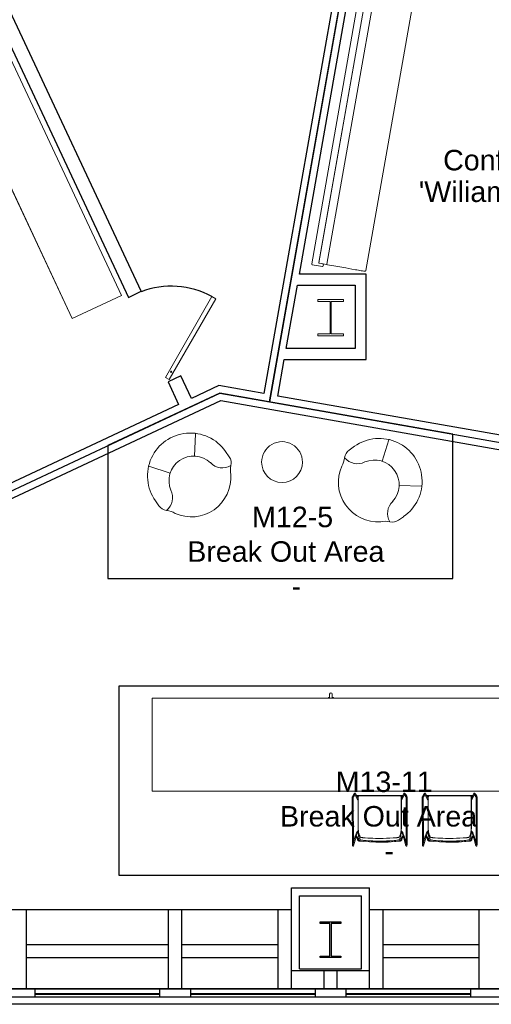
# Model space of a CAD drawing. Header units: inches. Extents: x -1 to 4727, y -3 to 1727.
# Tile 117 of 163: x 4222 to 4404, y -3 to 377. Entities that reach past the tile are written whole.
import ezdxf

# ---------------------------------------------------------------- set-up
doc = ezdxf.new("R2010")
doc.units = ezdxf.units.IN
doc.header["$LTSCALE"] = 42
doc.header["$MEASUREMENT"] = 0
doc.layers.get('0').update_dxf_attribs({"linetype": 'CONTINUOUS'})
for name, color, linetype in [('A-GLAZ', 8, 'CONTINUOUS'), ('A-WALL', 7, 'CONTINUOUS'), ('I-DOOR', 9, 'CONTINUOUS'), ('I-FURN', 8, 'CONTINUOUS'), ('I-FURN-CHAR', 9, 'CONTINUOUS'), ('I-FURN-CONF', 9, 'CONTINUOUS'), ('I-WALL', 8, 'CONTINUOUS'), ('Room Names & IDs', 7, 'CONTINUOUS'), ('S-COLS', 7, 'CONTINUOUS'), ('triGrossAreaLayer', 7, 'CONTINUOUS'), ('triLabelLayer', 7, 'CONTINUOUS'), ('triMeasuredGrossAreaLayer', 7, 'CONTINUOUS'), ('triSpaceLayer', 7, 'CONTINUOUS')]:
    doc.layers.add(name, color=color, linetype=linetype)
doc.styles.add('PDF Helvetica', font='Helvetica.ttf')
doc.styles.get("Standard").update_dxf_attribs({"font": 'romans.shx'})

# ---------------------------------------------------------------- blocks, each defined once
blk = doc.blocks.new('Banquette - Single - Upholstered Only-21in depth - 11 6-8400890-FURNITURE PLAN - FLOOR 09 - EAST')
at = {"lineweight": 9}
for p, q in [((-68, -3.45), (-68, -3.37)), ((-68, -3.54), (-68, -3.5)), ((-68, -3.5), (-68, -3.57)), ((67.63, -3), (-67.63, -3)), ((68, -3.37), (68, -3.45)), ((68, -3.5), (68, -3.54)), ((68, -3.57), (68, -3.5)), ((68, -3.54), (68, -3.57)), ((68, -3.56), (68, -3.57)), ((-68, -17.9), (-68, -18.34)), ((-68, -21.23), (-68, -18.34)), ((-67.88, -18.22), (67.85, -18.22)), ((68, -18.36), (68, -21.2)), ((-69, -23.75), (-69, -19.75)), ((-68.75, -19.5), (-68.25, -19.5)), ((-68, -19.75), (-68, -21.11)), ((67.83, -21.36), (-67.87, -21.36)), ((-67.75, -21.36), (67.75, -21.36)), ((68, -21.11), (68, -19.75)), ((68.25, -19.5), (68.75, -19.5)), ((69, -19.75), (69, -23.75)), ((68.75, -24), (-68.75, -24))]:
    blk.add_line(p, q, dxfattribs=at)
at = {"lineweight": 9, "flags": 128}
for points in [[(-68, -3.37), (-68, -3.36), (-68, -3.35), (-68, -3.33), (-68, -3.32), (-67.99, -3.3), (-67.99, -3.29), (-67.99, -3.27), (-67.98, -3.26), (-67.98, -3.24), (-67.97, -3.23), (-67.96, -3.22), (-67.96, -3.2), (-67.95, -3.19), (-67.94, -3.18), (-67.93, -3.16), (-67.93, -3.15), (-67.92, -3.14), (-67.91, -3.13), (-67.9, -3.12), (-67.89, -3.11), (-67.88, -3.1), (-67.86, -3.09), (-67.85, -3.08), (-67.84, -3.07), (-67.83, -3.06), (-67.81, -3.05), (-67.8, -3.04), (-67.79, -3.04), (-67.77, -3.03), (-67.76, -3.03), (-67.75, -3.02), (-67.73, -3.02), (-67.72, -3.01), (-67.7, -3.01), (-67.69, -3.01), (-67.67, -3), (-67.66, -3), (-67.64, -3), (-67.63, -3), (-67.63, -3)], [(-68, -3.37), (-68, -3.38), (-68, -3.38), (-68, -3.4), (-68, -3.41), (-68, -3.42)], [(-68, -3.42), (-68, -3.42), (-68, -3.42), (-68, -3.43), (-68, -3.43), (-68, -3.43), (-68, -3.44), (-68, -3.44), (-68, -3.45), (-68, -3.45), (-68, -3.46), (-68, -3.46), (-68, -3.47), (-68, -3.47), (-68, -3.48), (-68, -3.49), (-68, -3.49), (-68, -3.5), (-68, -3.51), (-68, -3.52), (-68, -3.53), (-68, -3.53), (-68, -3.54), (-68, -3.55), (-68, -3.56), (-68, -3.57), (-68, -3.58), (-68, -3.58)], [(-68, -3.5), (-68, -3.49), (-68, -3.49), (-68, -3.48), (-68, -3.47), (-68, -3.47), (-68, -3.46), (-68, -3.46), (-68, -3.46), (-68, -3.45), (-68, -3.45), (-68, -3.45), (-68, -3.45), (-68, -3.45)], [(-68, -3.58), (-68, -4.12), (-68, -4.67), (-68, -5.22), (-68, -5.78), (-68, -6.34), (-68, -6.9), (-68, -6.99)], [(67.63, -3), (67.64, -3), (67.65, -3), (67.67, -3), (67.68, -3), (67.7, -3.01), (67.71, -3.01), (67.73, -3.01), (67.74, -3.02), (67.76, -3.02), (67.77, -3.03), (67.78, -3.04), (67.8, -3.04), (67.81, -3.05), (67.82, -3.06), (67.84, -3.07), (67.85, -3.07), (67.86, -3.08), (67.87, -3.09), (67.88, -3.1), (67.89, -3.11), (67.9, -3.12), (67.91, -3.14), (67.92, -3.15), (67.93, -3.16), (67.94, -3.17), (67.95, -3.19), (67.96, -3.2), (67.96, -3.21), (67.97, -3.23), (67.97, -3.24), (67.98, -3.25), (67.98, -3.27), (67.99, -3.28), (67.99, -3.3), (67.99, -3.31), (68, -3.33), (68, -3.34), (68, -3.36), (68, -3.37), (68, -3.37)], [(68, -3.42), (68, -3.4), (68, -3.39), (68, -3.38), (68, -3.38), (68, -3.37)], [(68, -3.58), (68, -3.58), (68, -3.57), (68, -3.56), (68, -3.55), (68, -3.54), (68, -3.53), (68, -3.52), (68, -3.51), (68, -3.51), (68, -3.5), (68, -3.49), (68, -3.48), (68, -3.48), (68, -3.47), (68, -3.47), (68, -3.46), (68, -3.45), (68, -3.45), (68, -3.44), (68, -3.44), (68, -3.44), (68, -3.43), (68, -3.43), (68, -3.43), (68, -3.42), (68, -3.42), (68, -3.42)], [(68, -3.45), (68, -3.45), (68, -3.45), (68, -3.45), (68, -3.46), (68, -3.46), (68, -3.46), (68, -3.47), (68, -3.47), (68, -3.48), (68, -3.48), (68, -3.49), (68, -3.5)], [(68, -6.99), (68, -6.42), (68, -5.86), (68, -5.31), (68, -4.75), (68, -4.21), (68, -3.67), (68, -3.58)], [(-68, -6.99), (-68, -9.35), (-68, -11.72), (-68, -14.1), (-68, -16.46), (-68, -17.9)], [(68, -17.9), (68, -15.53), (68, -13.17), (68, -10.79), (68, -8.42), (68, -6.99)], [(68, -18.36), (68, -18.24), (68, -17.9)]]:
    blk.add_lwpolyline(points, dxfattribs=at)
at = {"lineweight": 9}
for centre, radius, start, end in [((-67.88, -18.34), 0.12, 90, 180), ((67.85, -18.36), 0.145, 360, 90), ((-68.75, -19.75), 0.25, 90, 180), ((-68.25, -19.75), 0.25, 360, 90), ((-67.75, -21.11), 0.25, 180, 270), ((-67.87, -21.23), 0.13, 180, 270), ((67.75, -21.11), 0.25, 270, 0), ((67.83, -21.2), 0.168, 270, 0), ((68.25, -19.75), 0.25, 90, 180), ((68.75, -19.75), 0.25, 360, 90), ((-68.75, -23.75), 0.25, 180, 270), ((68.75, -23.75), 0.25, 270, 0)]:
    blk.add_arc(centre, radius, start, end, dxfattribs=at)
blk = doc.blocks.new('Door Type D4 - Solid Panel No Frame - Default-8162732-FURNITURE PLAN - FLOOR 09 - EAST')
at = {"lineweight": 18}
for p, q in [((-19.64, 26.53), (-18.21, 27.53)), ((-18.21, 27.53), (2.44, -1.96)), ((1, -2.96), (-19.64, 26.53)), ((2.44, -1.96), (1, -2.96))]:
    blk.add_line(p, q, dxfattribs=at)
blk.add_circle((0, 0), 0.25, dxfattribs=at)
blk.add_arc((0, 0), 33.01, 126.5189, 175.4127)
blk = doc.blocks.new('Haworth_Dalia_Lounge_Chair - HCCE-DLL1-1R-2899361-FURNITURE PLAN - FLOOR 09 - EAST')
at = {"lineweight": 9}
for p, q in [((-16.52, -0.03), (-16.52, 2.25)), ((16.56, 2.25), (16.56, -0.25)), ((-10.95, -12.49), (-5.74, -5.59)), ((10.95, -12.49), (5.74, -5.59))]:
    blk.add_line(p, q, dxfattribs=at)
for centre, radius, start, end in [((0.01, 0.46), 15.21, 30.3925, 149.1015), ((-20.74, 11.7), 8.42, 312.0278, 336.0101), ((20.77, 11.7), 8.42, 204.8907, 228), ((-12.23, 2.25), 4.3, 132.0388, 180), ((-15.69, -0.98), 6.44, 8.7281, 84.9305), ((15.69, -0.98), 6.44, 95.0695, 171.2719), ((12.25, 2.25), 4.3, 0, 48), ((0, 2.02), 9.53, 192.2273, 347.7727), ((0.02, -0.25), 16.54, 179.2648, 0)]:
    blk.add_arc(centre, radius, start, end, dxfattribs=at)
blk = doc.blocks.new('Knoll_Studio_Platner_Tables_Side - Table-2144196-FURNITURE PLAN - FLOOR 09 - EAST')
at = {"lineweight": 9}
for start, end in [(90, 270), (270, 90)]:
    blk.add_arc((0, 0), 7.88, start, end, dxfattribs=at)
blk = doc.blocks.new('Haworth_Dalia_Lounge_Chair - HCCE-DLL1-1R-2899360-FURNITURE PLAN - FLOOR 09 - EAST')
at = {"lineweight": 9}
for p, q in [((-10.95, 12.49), (-5.74, 5.59)), ((10.95, 12.49), (5.74, 5.59)), ((-16.52, 0.03), (-16.52, -2.25)), ((16.56, -2.25), (16.56, 0.25))]:
    blk.add_line(p, q, dxfattribs=at)
for centre, radius, start, end in [((0.02, 0.25), 16.54, 360, 180.7352), ((0, -2.02), 9.53, 12.2273, 167.7727), ((-12.23, -2.25), 4.3, 180, 227.9612), ((-15.69, 0.98), 6.44, 275.0695, 351.2719), ((15.69, 0.98), 6.44, 188.7281, 264.9305), ((12.25, -2.25), 4.3, 312, 360), ((-20.74, -11.7), 8.42, 23.9899, 47.9722), ((20.77, -11.7), 8.42, 132, 155.1093), ((0.01, -0.46), 15.21, 210.8985, 329.6075)]:
    blk.add_arc(centre, radius, start, end, dxfattribs=at)
blk = doc.blocks.new('Credenza - Generic - 10_-10_ L SALAMANDER DUAL-2880504-FURNITURE PLAN - FLOOR 09 - EAST')
at = {"lineweight": 9}
for p, q in [((-65, -19), (-65, 2)), ((-65, 2), (65, 2)), ((-65, 2), (-65, -19)), ((65, 2), (-65, 2)), ((65, 2), (65, -19)), ((65, -19), (65, 2)), ((65, -19), (-65, -19)), ((-65, -19), (65, -19))]:
    blk.add_line(p, q, dxfattribs=at)
blk = doc.blocks.new('CISCO Breakout Counter - CISCO Breakout Counter-V272-FURNITURE PLAN - FLOOR 09 - EAST')
at = {"lineweight": 9}
for p, q in [((66.74, 12), (-89.26, 12)), ((-89.26, 12), (-89.26, -24)), ((66.74, -24), (66.74, 12)), ((-89.26, -24), (66.74, -24)), ((-3.26, -24), (-3.26, -24.25)), ((-3.26, -24.25), (-2.76, -24.25)), ((-2.76, -24.25), (-2.76, -25.5)), ((-1.76, -25.5), (-1.76, -24.25)), ((-1.76, -24.25), (-1.26, -24.25)), ((-1.26, -24.25), (-1.26, -24))]:
    blk.add_line(p, q, dxfattribs=at)
blk.add_arc((-2.26, -25.5), 0.5, 180, 360, dxfattribs=at)
blk = doc.blocks.new('Hightower_Alo_Counter_Stool - Hightower_Alo_Counter_Stool-V268-FURNITURE PLAN - FLOOR 09 - EAST')
at = {"lineweight": 9}
for p, q in [((-10.64, 9.41), (-10.64, 8.94)), ((-10.64, 8.94), (-10.55, -8.36)), ((-10.42, 10.05), (-10.52, 9.88)), ((-10.06, 10.69), (-10.42, 10.05)), ((-10.42, 10.05), (-10.14, 9.89)), ((-10.36, 10.01), (-10.42, 10.05)), ((-10.26, 8.94), (-10.36, 8.94)), ((-10.24, 9.95), (-10.33, 9.99)), ((-10.26, 8.94), (-10.26, 9.41)), ((-10.17, -7.92), (-10.26, 8.94)), ((-10.1, 9.86), (-10.24, 9.95)), ((-10.19, 9.7), (-10.1, 9.86)), ((-10.1, 9.86), (-9.73, 10.5)), ((-9.71, 11.05), (-9.71, 11.04)), ((-9.7, 11.02), (-8.58, 8.77)), ((-8.93, 10.31), (-9.36, 11.18)), ((9.02, 10.39), (-9.02, 10.39)), ((-8.24, 8.93), (-8.92, 10.29)), ((-8.8, 10.05), (-8.22, 10.05)), ((-8.35, 8.99), (-8.35, 9.76)), ((-7.77, 10.26), (-7.85, 10.26)), ((7.85, 10.26), (7.77, 10.26)), ((8.22, 10.05), (8.8, 10.05)), ((8.92, 10.29), (8.24, 8.93)), ((8.35, 9.76), (8.35, 8.99)), ((8.58, 8.77), (9.7, 11.02)), ((9.36, 11.18), (8.93, 10.31)), ((9.71, 11.04), (9.71, 11.05)), ((9.73, 10.5), (10.1, 9.86)), ((10.42, 10.05), (10.06, 10.69)), ((10.24, 9.95), (10.1, 9.86)), ((10.1, 9.86), (10.19, 9.7)), ((10.14, 9.89), (10.42, 10.05)), ((10.26, 8.94), (10.17, -7.92)), ((10.33, 9.99), (10.24, 9.95)), ((10.26, 9.41), (10.26, 8.94)), ((10.36, 8.94), (10.26, 8.94)), ((10.42, 10.05), (10.36, 10.01)), ((10.52, 9.88), (10.42, 10.05)), ((10.55, -8.36), (10.64, 8.94)), ((10.64, 8.94), (10.64, 9.41)), ((-9.44, -5.31), (-10.46, -8.92)), ((-10.09, -9.02), (-9.14, -5.63)), ((-9.39, -5.2), (-9.42, -5.27)), ((-8.94, -4.04), (-9.36, -5.18)), ((-9.35, -5.41), (-9.34, -5.42)), ((-9.34, -5.42), (-8.54, -6.31)), ((-9.06, -5.18), (-9.06, -5.16)), ((-8.26, -6.06), (-9.06, -5.17)), ((-9.02, -5.23), (-8.62, -4.16)), ((-8.57, -6.26), (-8.57, -6.27)), ((-8.56, -6.37), (-8.56, -6.4)), ((-8.56, -6.4), (-8.52, -6.77)), ((-8.22, -6.12), (-8.23, -6.11)), ((-8.18, -6.37), (-8.19, -6.33)), ((-8.15, -6.73), (-8.18, -6.37)), ((-7.87, -7.24), (-7.76, -7.25)), ((-7.72, -6.88), (-7.83, -6.87)), ((-7.71, -7.25), (-7.67, -6.88)), ((-7.71, -7.25), (-6.28, -7.4)), ((-7.65, -6.88), (-7.69, -6.88)), ((-7.69, -7.26), (-7.65, -7.26)), ((-6.24, -7.03), (-7.67, -6.88)), ((-7.65, -6.91), (-7.65, -6.99)), ((-7.65, -7.13), (-7.65, -7.17)), ((-7.65, -7.17), (-7.65, -7.21)), ((7.67, -6.88), (6.24, -7.03)), ((6.28, -7.4), (7.71, -7.25)), ((7.69, -6.88), (7.65, -6.88)), ((7.65, -6.99), (7.65, -6.91)), ((7.65, -7.17), (7.65, -7.13)), ((7.65, -7.21), (7.65, -7.17)), ((7.65, -7.26), (7.69, -7.26)), ((7.67, -6.88), (7.71, -7.25)), ((7.83, -6.87), (7.72, -6.88)), ((7.76, -7.25), (7.87, -7.24)), ((8.18, -6.37), (8.15, -6.73)), ((8.19, -6.33), (8.18, -6.37)), ((8.23, -6.11), (8.22, -6.12)), ((9.06, -5.17), (8.26, -6.06)), ((8.52, -6.77), (8.56, -6.4)), ((8.54, -6.31), (9.34, -5.42)), ((8.56, -6.4), (8.56, -6.37)), ((8.57, -6.27), (8.57, -6.26)), ((8.62, -4.16), (9.01, -5.22)), ((9.36, -5.18), (8.94, -4.04)), ((9.06, -5.16), (9.06, -5.18)), ((9.14, -5.63), (10.09, -9.02)), ((9.34, -5.42), (9.35, -5.41)), ((9.42, -5.27), (9.39, -5.2)), ((10.46, -8.92), (9.44, -5.31)), ((-10.14, -9.09), (-10.13, -9.08)), ((10.13, -9.08), (10.14, -9.09))]:
    blk.add_line(p, q, dxfattribs=at)
at = {"lineweight": 9, "flags": 128}
for points in [[(-10.52, 9.88), (-10.54, 9.85), (-10.55, 9.81), (-10.57, 9.78), (-10.58, 9.75), (-10.59, 9.71), (-10.6, 9.67), (-10.61, 9.64), (-10.62, 9.6), (-10.63, 9.56), (-10.63, 9.53), (-10.64, 9.49), (-10.64, 9.45), (-10.64, 9.41), (-10.64, 9.41)], [(-10.26, 9.41), (-10.26, 9.44), (-10.26, 9.46), (-10.26, 9.48), (-10.26, 9.5), (-10.25, 9.53), (-10.25, 9.55), (-10.24, 9.57), (-10.24, 9.59), (-10.23, 9.61), (-10.22, 9.63), (-10.21, 9.65), (-10.2, 9.67), (-10.19, 9.69), (-10.19, 9.7)], [(-9.45, 11.27), (-9.52, 11.3), (-9.58, 11.3), (-9.62, 11.28), (-9.65, 11.27), (-9.67, 11.26), (-9.68, 11.25), (-9.69, 11.23), (-9.7, 11.22), (-9.71, 11.21), (-9.72, 11.2), (-9.73, 11.19), (-9.74, 11.18), (-9.75, 11.17), (-9.76, 11.16), (-9.77, 11.15), (-9.78, 11.13), (-9.79, 11.12), (-9.8, 11.1), (-9.81, 11.09), (-9.82, 11.07), (-9.83, 11.06), (-9.84, 11.04), (-9.85, 11.02), (-9.87, 11), (-9.88, 10.99), (-9.89, 10.97), (-9.9, 10.95), (-9.91, 10.93), (-9.93, 10.91), (-9.94, 10.89), (-9.95, 10.87), (-9.97, 10.85), (-9.98, 10.83), (-9.99, 10.8), (-10, 10.78), (-10.02, 10.76), (-10.03, 10.74), (-10.04, 10.72), (-10.05, 10.69), (-10.06, 10.69)], [(-9.58, 10.76), (-9.59, 10.74), (-9.6, 10.73), (-9.61, 10.71), (-9.62, 10.69), (-9.64, 10.67), (-9.65, 10.65), (-9.66, 10.63), (-9.67, 10.61), (-9.68, 10.59), (-9.7, 10.57), (-9.71, 10.55), (-9.72, 10.52), (-9.73, 10.5)], [(-9.45, 11.27), (-9.38, 11.22), (-9.36, 11.17)], [(-8.58, 8.77), (-8.54, 8.72), (-8.51, 8.7), (-8.49, 8.68), (-8.47, 8.67), (-8.46, 8.67), (-8.45, 8.66), (-8.44, 8.66), (-8.43, 8.66), (-8.42, 8.66), (-8.41, 8.65), (-8.4, 8.65), (-8.39, 8.65), (-8.38, 8.65), (-8.37, 8.65), (-8.35, 8.65), (-8.34, 8.64), (-8.33, 8.64), (-8.32, 8.64), (-8.31, 8.64), (-8.3, 8.64)], [(-8.36, 6.61), (-8.35, 8.18), (-8.35, 8.65)], [(-8.34, 9.02), (-8.34, 9.02), (-8.34, 9.02), (-8.33, 9.02), (-8.33, 9.02), (-8.32, 9.02), (-8.32, 9.02), (-8.31, 9.02), (-8.3, 9.02), (-8.3, 9.02)], [(-8.28, 9.76), (-8.28, 8.18), (-8.28, 6.61)], [(8.28, 6.61), (8.28, 8.18), (8.28, 9.76)], [(8.34, 9.02), (8.34, 9.02), (8.34, 9.02), (8.33, 9.02), (8.33, 9.02), (8.32, 9.02), (8.32, 9.02), (8.31, 9.02), (8.3, 9.02), (8.3, 9.02)], [(8.58, 8.77), (8.54, 8.72), (8.51, 8.7), (8.49, 8.68), (8.47, 8.67), (8.46, 8.67), (8.45, 8.66), (8.44, 8.66), (8.43, 8.66), (8.42, 8.66), (8.41, 8.65), (8.4, 8.65), (8.39, 8.65), (8.38, 8.65), (8.37, 8.65), (8.35, 8.65), (8.34, 8.64), (8.33, 8.64), (8.32, 8.64), (8.31, 8.64), (8.3, 8.64)], [(8.35, 8.65), (8.35, 8.18), (8.36, 6.61)], [(9.45, 11.27), (9.38, 11.22), (9.36, 11.17)], [(9.45, 11.27), (9.52, 11.3), (9.58, 11.3), (9.62, 11.28), (9.65, 11.27), (9.67, 11.26), (9.68, 11.25), (9.69, 11.23), (9.7, 11.22), (9.71, 11.21), (9.72, 11.2), (9.73, 11.19), (9.74, 11.18), (9.75, 11.17), (9.76, 11.16), (9.77, 11.15), (9.78, 11.13), (9.79, 11.12), (9.8, 11.1), (9.81, 11.09), (9.82, 11.07), (9.83, 11.06), (9.84, 11.04), (9.85, 11.02), (9.87, 11), (9.88, 10.99), (9.89, 10.97), (9.9, 10.95), (9.91, 10.93), (9.93, 10.91), (9.94, 10.89), (9.95, 10.87), (9.97, 10.85), (9.98, 10.83), (9.99, 10.8), (10, 10.78), (10.02, 10.76), (10.03, 10.74), (10.04, 10.72), (10.05, 10.69), (10.06, 10.69)], [(9.58, 10.76), (9.59, 10.74), (9.6, 10.73), (9.61, 10.71), (9.62, 10.69), (9.64, 10.67), (9.65, 10.65), (9.66, 10.63), (9.67, 10.61), (9.68, 10.59), (9.7, 10.57), (9.71, 10.55), (9.72, 10.52), (9.73, 10.5)], [(10.19, 9.7), (10.2, 9.68), (10.21, 9.66), (10.22, 9.64), (10.23, 9.61), (10.24, 9.59), (10.24, 9.57), (10.25, 9.55), (10.25, 9.53), (10.26, 9.51), (10.26, 9.48), (10.26, 9.46), (10.26, 9.44), (10.26, 9.42), (10.26, 9.41)], [(10.64, 9.41), (10.64, 9.45), (10.64, 9.49), (10.63, 9.53), (10.63, 9.56), (10.62, 9.6), (10.61, 9.64), (10.6, 9.67), (10.59, 9.71), (10.58, 9.74), (10.57, 9.78), (10.55, 9.81), (10.54, 9.85), (10.52, 9.88), (10.52, 9.88)], [(-8.37, -0.49), (-8.37, 1.87), (-8.36, 4.24), (-8.36, 6.61)], [(-8.28, 6.61), (-8.29, 4.22), (-8.3, 1.84), (-8.3, -0.54)], [(8.3, -0.54), (8.3, 1.84), (8.29, 4.22), (8.28, 6.61)], [(8.36, 6.61), (8.36, 4.24), (8.37, 1.87), (8.37, -0.49)], [(-8.31, -3.38), (-8.35, -3.4), (-8.39, -3.42), (-8.43, -3.44), (-8.47, -3.46), (-8.51, -3.49), (-8.55, -3.52), (-8.59, -3.55), (-8.62, -3.58), (-8.66, -3.61), (-8.69, -3.64), (-8.72, -3.68), (-8.75, -3.71), (-8.78, -3.75), (-8.81, -3.79), (-8.84, -3.83), (-8.86, -3.87), (-8.88, -3.91), (-8.9, -3.95), (-8.92, -3.99), (-8.94, -4.03), (-8.94, -4.04)], [(-8.62, -4.16), (-8.61, -4.13), (-8.6, -4.1), (-8.58, -4.07), (-8.57, -4.04), (-8.55, -4.02), (-8.53, -3.99), (-8.51, -3.96), (-8.49, -3.93), (-8.47, -3.91), (-8.45, -3.88), (-8.43, -3.86), (-8.4, -3.84), (-8.38, -3.82), (-8.35, -3.8), (-8.32, -3.78), (-8.3, -3.76)], [(8.29, -3.75), (8.32, -3.77), (8.34, -3.79), (8.37, -3.81), (8.4, -3.83), (8.42, -3.86), (8.44, -3.88), (8.47, -3.9), (8.49, -3.93), (8.51, -3.95), (8.53, -3.98), (8.55, -4.01), (8.56, -4.04), (8.58, -4.07), (8.59, -4.1), (8.61, -4.13), (8.62, -4.16), (8.62, -4.16)], [(8.94, -4.04), (8.93, -4), (8.91, -3.96), (8.89, -3.92), (8.87, -3.87), (8.84, -3.83), (8.82, -3.8), (8.79, -3.76), (8.76, -3.72), (8.73, -3.68), (8.7, -3.65), (8.67, -3.62), (8.63, -3.58), (8.6, -3.55), (8.56, -3.52), (8.52, -3.5), (8.48, -3.47), (8.44, -3.44), (8.4, -3.42), (8.36, -3.4), (8.32, -3.38)], [(-9.21, -5.1), (-9.31, -5.12), (-9.36, -5.16), (-9.38, -5.2), (-9.39, -5.2)], [(-9.21, -5.1), (-9.12, -5.12), (-9.07, -5.16), (-9.06, -5.16)], [(-8.57, -6.25), (-8.57, -6.26), (-8.57, -6.26), (-8.57, -6.27), (-8.57, -6.28), (-8.57, -6.29), (-8.57, -6.31), (-8.56, -6.32), (-8.56, -6.34), (-8.56, -6.36), (-8.56, -6.37)], [(-8.52, -6.77), (-8.52, -6.79), (-8.51, -6.82), (-8.5, -6.84), (-8.49, -6.87), (-8.48, -6.89), (-8.47, -6.92), (-8.46, -6.94), (-8.45, -6.96), (-8.43, -6.98), (-8.41, -7), (-8.4, -7.02), (-8.38, -7.03), (-8.36, -7.05), (-8.34, -7.07), (-8.32, -7.08), (-8.3, -7.1), (-8.28, -7.11), (-8.26, -7.12), (-8.23, -7.14), (-8.21, -7.15), (-8.19, -7.16), (-8.16, -7.17), (-8.14, -7.18), (-8.11, -7.19), (-8.09, -7.2), (-8.06, -7.2), (-8.04, -7.21), (-8.01, -7.22), (-7.98, -7.22), (-7.96, -7.23), (-7.93, -7.23), (-7.9, -7.24), (-7.88, -7.24), (-7.87, -7.24)], [(-8.22, -6.12), (-8.22, -6.14), (-8.21, -6.16), (-8.21, -6.17), (-8.2, -6.19), (-8.2, -6.21), (-8.2, -6.23), (-8.2, -6.24), (-8.19, -6.26), (-8.19, -6.28), (-8.19, -6.31), (-8.19, -6.33), (-8.19, -6.33)], [(-8.15, -6.73), (-8.15, -6.73), (-8.15, -6.73), (-8.15, -6.73), (-8.15, -6.73), (-8.14, -6.74), (-8.14, -6.74), (-8.14, -6.74), (-8.14, -6.75), (-8.13, -6.75), (-8.13, -6.75), (-8.12, -6.76), (-8.12, -6.77), (-8.11, -6.77), (-8.1, -6.78), (-8.09, -6.78), (-8.08, -6.79), (-8.07, -6.8), (-8.06, -6.8), (-8.05, -6.81), (-8.04, -6.81), (-8.02, -6.82), (-8.01, -6.83), (-8, -6.83), (-7.98, -6.84), (-7.96, -6.84), (-7.95, -6.85), (-7.93, -6.85), (-7.91, -6.85), (-7.9, -6.86), (-7.88, -6.86), (-7.86, -6.86), (-7.84, -6.87), (-7.83, -6.87)], [(-7.76, -7.25), (-7.74, -7.25), (-7.73, -7.25), (-7.71, -7.26), (-7.7, -7.26), (-7.69, -7.26)], [(-7.72, -6.88), (-7.71, -6.88), (-7.7, -6.88), (-7.7, -6.88), (-7.69, -6.88), (-7.69, -6.88)], [(-6.28, -7.4), (-3.88, -7.6), (-1.48, -7.71), (0.93, -7.72), (3.33, -7.64), (5.74, -7.46), (6.28, -7.4)], [(6.24, -7.03), (3.86, -7.23), (1.47, -7.34), (-0.92, -7.35), (-3.31, -7.26), (-5.7, -7.08), (-6.24, -7.03)], [(7.72, -6.88), (7.71, -6.88), (7.7, -6.88), (7.7, -6.88), (7.69, -6.88), (7.69, -6.88)], [(7.76, -7.25), (7.74, -7.25), (7.73, -7.25), (7.71, -7.26), (7.7, -7.26), (7.69, -7.26)], [(8.15, -6.73), (8.15, -6.73), (8.15, -6.73), (8.15, -6.73), (8.15, -6.73), (8.14, -6.74), (8.14, -6.74), (8.14, -6.74), (8.14, -6.75), (8.13, -6.75), (8.13, -6.75), (8.12, -6.76), (8.12, -6.77), (8.11, -6.77), (8.1, -6.78), (8.09, -6.78), (8.08, -6.79), (8.07, -6.8), (8.06, -6.8), (8.05, -6.81), (8.04, -6.81), (8.02, -6.82), (8.01, -6.83), (8, -6.83), (7.98, -6.84), (7.96, -6.84), (7.95, -6.85), (7.93, -6.85), (7.91, -6.85), (7.9, -6.86), (7.88, -6.86), (7.86, -6.86), (7.84, -6.87), (7.83, -6.87)], [(8.52, -6.77), (8.52, -6.79), (8.51, -6.82), (8.5, -6.84), (8.49, -6.87), (8.48, -6.89), (8.47, -6.92), (8.46, -6.94), (8.45, -6.96), (8.43, -6.98), (8.41, -7), (8.4, -7.02), (8.38, -7.03), (8.36, -7.05), (8.34, -7.07), (8.32, -7.08), (8.3, -7.1), (8.28, -7.11), (8.26, -7.12), (8.23, -7.14), (8.21, -7.15), (8.19, -7.16), (8.16, -7.17), (8.14, -7.18), (8.11, -7.19), (8.09, -7.2), (8.06, -7.2), (8.04, -7.21), (8.01, -7.22), (7.98, -7.22), (7.96, -7.23), (7.93, -7.23), (7.9, -7.24), (7.88, -7.24), (7.87, -7.24)], [(8.22, -6.12), (8.22, -6.14), (8.21, -6.16), (8.21, -6.17), (8.2, -6.19), (8.2, -6.21), (8.2, -6.23), (8.2, -6.24), (8.19, -6.26), (8.19, -6.28), (8.19, -6.31), (8.19, -6.33), (8.19, -6.33)], [(8.57, -6.25), (8.57, -6.26), (8.57, -6.26), (8.57, -6.27), (8.57, -6.28), (8.57, -6.29), (8.57, -6.31), (8.56, -6.32), (8.56, -6.34), (8.56, -6.36), (8.56, -6.37)], [(9.21, -5.1), (9.12, -5.12), (9.07, -5.16), (9.06, -5.16)], [(9.21, -5.1), (9.31, -5.12), (9.36, -5.16), (9.38, -5.2), (9.39, -5.2)], [(-10.29, -9.17), (-10.36, -9.16), (-10.41, -9.13), (-10.44, -9.1), (-10.46, -9.08), (-10.47, -9.06), (-10.48, -9.04), (-10.48, -9.02), (-10.49, -9.01), (-10.49, -8.99), (-10.5, -8.98), (-10.5, -8.97), (-10.5, -8.95), (-10.51, -8.94), (-10.51, -8.92), (-10.51, -8.9), (-10.52, -8.89), (-10.52, -8.87), (-10.52, -8.85), (-10.52, -8.83), (-10.52, -8.81), (-10.53, -8.79), (-10.53, -8.77), (-10.53, -8.75), (-10.53, -8.73), (-10.53, -8.71), (-10.54, -8.69), (-10.54, -8.66), (-10.54, -8.64), (-10.54, -8.62), (-10.54, -8.59), (-10.54, -8.57), (-10.54, -8.54), (-10.54, -8.52), (-10.54, -8.49), (-10.54, -8.47), (-10.55, -8.44), (-10.55, -8.42), (-10.55, -8.39), (-10.55, -8.37), (-10.55, -8.36)], [(-10.29, -9.17), (-10.22, -9.16), (-10.17, -9.13), (-10.14, -9.1), (-10.14, -9.09)], [(10.29, -9.17), (10.22, -9.16), (10.17, -9.13), (10.14, -9.1), (10.14, -9.09)], [(10.29, -9.17), (10.36, -9.16), (10.41, -9.13), (10.44, -9.1), (10.46, -9.08), (10.47, -9.06), (10.48, -9.04), (10.48, -9.02), (10.49, -9.01), (10.49, -8.99), (10.5, -8.98), (10.5, -8.97), (10.5, -8.95), (10.51, -8.94), (10.51, -8.92), (10.51, -8.9), (10.52, -8.89), (10.52, -8.87), (10.52, -8.85), (10.52, -8.83), (10.52, -8.81), (10.53, -8.79), (10.53, -8.77), (10.53, -8.75), (10.53, -8.73), (10.53, -8.71), (10.54, -8.69), (10.54, -8.66), (10.54, -8.64), (10.54, -8.62), (10.54, -8.59), (10.54, -8.57), (10.54, -8.54), (10.54, -8.52), (10.54, -8.49), (10.54, -8.47), (10.55, -8.44), (10.55, -8.42), (10.55, -8.39), (10.55, -8.37), (10.55, -8.36)]]:
    blk.add_lwpolyline(points, dxfattribs=at)
at = {"lineweight": 9}
for centre, major_axis, ratio, start_param, end_param in [((-10.45, 8.94), (0.187, 0.001), 0.000559, 3.141593, 3.245089), ((-10.45, 8.94), (0.187, 0.001), 0.000559, 3.768688, 4.292287), ((-10.45, 8.94), (0.187, 0.001), 0.000559, 5.077685, 5.339484), ((-10.45, 8.94), (0.187, 0.001), 0.000559, 6.124882, 6.386682), ((-9.53, 11.1), (0.177, 0.061), 0.992906, 1.505118, 2.814115), ((-9.53, 11.1), (0.168, 0.084), 0.994858, 2.156432, 2.68003), ((-9.53, 11.1), (0.168, 0.084), 0.994858, 2.68003, 3.203629), ((-9.53, 11.1), (0.177, 0.061), 0.992906, 3.075914, 3.337714), ((-9.53, 11.1), (0.168, 0.084), 0.994858, 0.323836, 1.632833), ((9.53, 11.1), (-0.168, 0.084), 0.994858, 4.650352, 5.69755), ((9.53, 11.1), (-0.177, 0.061), 0.992906, 3.46907, 4.778067), ((9.53, 11.1), (-0.168, 0.084), 0.994858, 3.603155, 4.126754), ((9.53, 11.1), (-0.168, 0.084), 0.994858, 3.079556, 3.603155), ((9.53, 11.1), (-0.177, 0.061), 0.992906, 2.945472, 3.207271), ((10.45, 8.94), (-0.187, 0.001), 0.000559, 6.179689, 6.441488), ((10.45, 8.94), (-0.187, 0.001), 0.000559, 0.943701, 1.2055), ((10.45, 8.94), (-0.187, 0.001), 0.000559, 1.990899, 2.514497), ((10.45, 8.94), (-0.187, 0.001), 0.000559, 3.038096, 3.141593), ((-9.26, -5.36), (-0.165, 0.089), 0.989077, 5.999821, 6.781718), ((-9.26, -5.36), (-0.18, 0.051), 0.988411, 0.010163, 0.271962), ((-9.26, -5.36), (-0.18, 0.051), 0.988411, 0.271962, 1.842759), ((-9.26, -5.36), (-0.18, 0.051), 0.988411, 5.769749, 6.283185), ((-9.2, -5.3), (0.139, 0.125), 0.993857, 0.055785, 2.411979), ((-9.2, -5.3), (0.139, 0.125), 0.993857, 2.411979, 3.197377), ((-9.2, -5.3), (0.142, 0.122), 0.994097, 2.952676, 3.214475), ((-8.4, -6.18), (0.139, 0.125), 0.993857, 0, 2.411979), ((-8.4, -6.18), (0.139, 0.125), 0.993857, 2.411979, 3.141593), ((-8.4, -6.18), (0.173, 0.073), 0.988515, 2.998862, 3.52246), ((-8.37, -6.38), (0.187, 0.017), 0.830705, 1.987348, 3.296345), ((-8.37, -6.38), (0.187, 0.019), 0.830378, 6.200126, 9.341719), ((-8.37, -6.38), (0.187, 0.019), 0.830378, 3.058533, 3.320333), ((-8.37, -6.38), (0.187, 0.017), 0.830705, 5.914339, 7.223336), ((-8.4, -6.18), (0.139, 0.125), 0.993857, 5.553572, 6.077171), ((-8.4, -6.18), (0.173, 0.073), 0.988515, 5.616855, 6.140454), ((-8.4, -6.18), (0.139, 0.125), 0.993857, 5.291773, 5.553572), ((-8.37, -6.38), (0.187, 0.019), 0.830378, 5.938327, 6.200126), ((8.37, -6.38), (-0.187, 0.017), 0.830705, 5.343034, 6.652031), ((8.37, -6.38), (-0.187, 0.019), 0.830378, 3.224652, 6.366245), ((8.37, -6.38), (-0.187, 0.019), 0.830378, 0.083059, 0.344859), ((8.4, -6.18), (-0.139, 0.125), 0.993857, 3.871206, 7.012799), ((8.4, -6.18), (-0.173, 0.073), 0.988515, 0.142731, 0.66633), ((8.4, -6.18), (-0.139, 0.125), 0.993857, 0.729613, 0.991413), ((8.37, -6.38), (-0.187, 0.017), 0.830705, 2.98684, 4.295837), ((8.4, -6.18), (-0.139, 0.125), 0.993857, 3.141593, 3.871206), ((8.37, -6.38), (-0.187, 0.019), 0.830378, 2.962853, 3.224652), ((9.2, -5.3), (-0.139, 0.125), 0.993857, 3.871206, 6.227401), ((9.26, -5.36), (0.18, 0.051), 0.988411, 4.440427, 6.011223), ((9.2, -5.3), (-0.139, 0.125), 0.993857, 3.085808, 3.871206), ((9.2, -5.3), (-0.142, 0.122), 0.994097, 3.06871, 3.330509), ((9.26, -5.36), (0.165, 0.089), 0.989077, 5.784652, 6.56655), ((9.26, -5.36), (0.18, 0.051), 0.988411, 0, 0.513436), ((9.26, -5.36), (0.18, 0.051), 0.988411, 6.011223, 6.273022), ((-10.27, -8.97), (-0.147, 0.116), 0.986456, 0.419548, 1.204946), ((-10.27, -8.97), (-0.18, 0.051), 0.988411, 0.010163, 0.271962), ((-10.27, -8.97), (-0.18, 0.051), 0.988411, 0.271962, 1.05736), ((-10.27, -8.97), (-0.147, 0.116), 0.986456, 1.466745, 1.728545), ((-10.27, -8.97), (-0.18, 0.051), 0.988411, 1.31916, 3.151756), ((-10.27, -8.97), (-0.147, 0.116), 0.986456, 3.037542, 3.141593), ((10.27, -8.97), (0.18, 0.051), 0.988411, 3.13143, 4.440427), ((10.27, -8.97), (0.147, 0.116), 0.986456, 3.141593, 3.245644), ((10.27, -8.97), (0.18, 0.051), 0.988411, 4.702226, 5.225825), ((10.27, -8.97), (0.147, 0.116), 0.986456, 4.554641, 4.81644), ((10.27, -8.97), (0.147, 0.116), 0.986456, 5.078239, 5.863638), ((10.27, -8.97), (0.18, 0.051), 0.988411, 5.487624, 6.011223), ((10.27, -8.97), (0.18, 0.051), 0.988411, 6.011223, 6.273022)]:
    blk.add_ellipse(centre, major_axis=major_axis, ratio=ratio, start_param=start_param, end_param=end_param, dxfattribs=at)
for points, knots in [([(-9.02, 10.39), (-9.02, 10.39), (-9.02, 10.39), (-9.02, 10.39), (-9.02, 10.39), (-9.01, 10.39), (-9.01, 10.38), (-9, 10.38), (-9, 10.38), (-8.99, 10.37), (-8.98, 10.37), (-8.98, 10.36), (-8.97, 10.36), (-8.96, 10.35), (-8.96, 10.34), (-8.95, 10.34), (-8.94, 10.33), (-8.94, 10.32), (-8.93, 10.31), (-8.93, 10.31), (-8.92, 10.3), (-8.92, 10.29), (-8.91, 10.28), (-8.91, 10.27), (-8.9, 10.26), (-8.9, 10.25), (-8.9, 10.25)], [0, 0, 0, 0, 0.0357143, 0.0714286, 0.1071429, 0.1339286, 0.1607143, 0.2142857, 0.25, 0.2767857, 0.3035714, 0.3571429, 0.3928571, 0.4285714, 0.4642857, 0.5, 0.5357143, 0.5714286, 0.6071429, 0.6428571, 0.6785714, 0.7142857, 0.75, 0.7857143, 0.8214286, 0.8571429, 0.8571429, 0.8571429, 0.8571429]), ([(-8.35, 9.76), (-8.35, 9.84), (-8.32, 9.95), (-8.24, 10.08), (-8.15, 10.17), (-8.01, 10.24), (-7.9, 10.26), (-7.85, 10.26)], [0, 0, 0, 0, 0.285714, 0.428571, 0.571429, 0.785714, 1, 1, 1, 1]), ([(-7.77, 10.26), (-7.85, 10.26), (-7.96, 10.24), (-8.09, 10.16), (-8.18, 10.06), (-8.26, 9.93), (-8.28, 9.82), (-8.28, 9.76)], [0, 0, 0, 0, 0.285714, 0.428571, 0.571429, 0.785714, 1, 1, 1, 1]), ([(8.28, 9.76), (8.28, 9.84), (8.25, 9.95), (8.17, 10.08), (8.08, 10.17), (7.94, 10.24), (7.83, 10.26), (7.77, 10.26)], [0, 0, 0, 0, 0.285714, 0.428571, 0.571429, 0.785714, 1, 1, 1, 1]), ([(7.85, 10.26), (7.92, 10.26), (8.03, 10.24), (8.16, 10.16), (8.25, 10.06), (8.33, 9.93), (8.35, 9.82), (8.35, 9.76)], [0, 0, 0, 0, 0.285714, 0.428571, 0.571429, 0.785714, 1, 1, 1, 1]), ([(8.9, 10.25), (8.9, 10.25), (8.9, 10.26), (8.91, 10.27), (8.91, 10.28), (8.92, 10.29), (8.92, 10.3), (8.93, 10.31), (8.93, 10.31), (8.94, 10.32), (8.94, 10.33), (8.95, 10.34), (8.96, 10.34), (8.96, 10.35), (8.97, 10.35), (8.97, 10.36), (8.98, 10.36), (8.98, 10.37), (8.99, 10.37), (8.99, 10.37), (9, 10.38), (9.01, 10.38), (9.01, 10.39), (9.02, 10.39), (9.02, 10.39), (9.02, 10.39), (9.02, 10.39)], [0.1428571, 0.1428571, 0.1428571, 0.1428571, 0.1785714, 0.2142857, 0.25, 0.2857143, 0.3214286, 0.3571429, 0.3928571, 0.4285714, 0.4642857, 0.5, 0.5357143, 0.5714286, 0.5982143, 0.625, 0.6517857, 0.6785714, 0.7053571, 0.7321429, 0.7857143, 0.8392857, 0.8660714, 0.8928571, 0.9464286, 1, 1, 1, 1]), ([(-8.09, -5.42), (-8.11, -5.36), (-8.14, -5.24), (-8.18, -4.98), (-8.22, -4.66), (-8.27, -4.16), (-8.31, -3.47), (-8.34, -2.74), (-8.36, -2.02), (-8.37, -1.27), (-8.37, -0.75), (-8.37, -0.49)], [-1, -1, -1, -1, -0.861111, -0.791667, -0.722222, -0.583333, -0.444444, -0.333333, -0.222222, -0.111111, 0, 0, 0, 0]), ([(8.37, -0.49), (8.37, -0.82), (8.37, -1.3), (8.36, -1.93), (8.35, -2.54), (8.32, -3.26), (8.28, -3.97), (8.24, -4.53), (8.19, -4.94), (8.14, -5.25), (8.1, -5.37), (8.09, -5.42)], [-1, -1, -1, -1, -0.861111, -0.791667, -0.722222, -0.583333, -0.444444, -0.333333, -0.222222, -0.111111, 0, 0, 0, 0]), ([(-6.56, -5.93), (-5.25, -6.05), (-2.63, -6.22), (1.75, -6.26), (4.81, -6.09), (6.56, -5.93)], [-1, -1, -1, -1, -0.7, -0.4, 0, 0, 0, 0]), ([(6.56, -6.95), (5.25, -7.07), (2.63, -7.23), (-1.75, -7.27), (-4.81, -7.11), (-6.56, -6.95)], [-1, -1, -1, -1, -0.7, -0.4, 0, 0, 0, 0])]:
    blk.add_open_spline(points, degree=3, knots=knots, dxfattribs=at)
for points in [[(-7.85, 10.26), (-7.82, 10.26), (-7.8, 10.26), (-7.77, 10.26)], [(0, 10.26), (-0.86, 10.26), (-2.59, 10.26), (-5.18, 10.26), (-6.91, 10.26), (-7.77, 10.26)], [(7.77, 10.26), (6.91, 10.26), (5.18, 10.26), (2.59, 10.26), (0.86, 10.26), (0, 10.26)], [(7.77, 10.26), (7.8, 10.26), (7.82, 10.26), (7.85, 10.26)], [(-8.3, -0.54), (-8.3, -0.77), (-8.3, -1.22), (-8.29, -1.89), (-8.27, -2.52), (-8.24, -3.09), (-8.21, -3.58), (-8.17, -3.98), (-8.12, -4.27), (-8.09, -4.39), (-8.07, -4.42)], [(8.07, -4.42), (8.09, -4.39), (8.12, -4.27), (8.17, -3.98), (8.21, -3.58), (8.24, -3.09), (8.27, -2.52), (8.29, -1.89), (8.3, -1.22), (8.3, -0.77), (8.3, -0.54)], [(-9.36, -5.17), (-9.36, -5.17), (-9.35, -5.16), (-9.35, -5.16), (-9.34, -5.16), (-9.34, -5.15), (-9.34, -5.15)], [(-9.32, -5.13), (-9.32, -5.13), (-9.31, -5.13), (-9.3, -5.12), (-9.29, -5.12)], [(-9.29, -5.12), (-9.28, -5.11), (-9.26, -5.11), (-9.23, -5.1), (-9.22, -5.1)], [(-9.22, -5.1), (-9.21, -5.1), (-9.19, -5.1), (-9.18, -5.1)], [(-7.53, -6.71), (-7.59, -6.57), (-7.71, -6.28), (-7.9, -5.85), (-8.02, -5.56), (-8.09, -5.42)], [(-8.07, -4.42), (-8.01, -4.57), (-7.89, -4.85), (-7.71, -5.27), (-7.59, -5.55), (-7.53, -5.69)], [(-7.53, -5.69), (-7.52, -5.71), (-7.49, -5.74), (-7.38, -5.78), (-7.23, -5.83), (-7.03, -5.87), (-6.8, -5.91), (-6.64, -5.92), (-6.56, -5.93)], [(-6.56, -6.95), (-6.64, -6.94), (-6.8, -6.92), (-7.03, -6.89), (-7.23, -6.84), (-7.38, -6.8), (-7.49, -6.75), (-7.52, -6.72), (-7.53, -6.71)], [(6.56, -5.93), (6.64, -5.92), (6.8, -5.91), (7.03, -5.87), (7.23, -5.83), (7.38, -5.78), (7.49, -5.74), (7.52, -5.71), (7.53, -5.69)], [(7.53, -6.71), (7.52, -6.72), (7.49, -6.75), (7.38, -6.8), (7.23, -6.84), (7.03, -6.89), (6.8, -6.92), (6.64, -6.94), (6.56, -6.95)], [(7.53, -5.69), (7.59, -5.55), (7.71, -5.27), (7.89, -4.85), (8.01, -4.57), (8.07, -4.42)], [(8.09, -5.42), (8.02, -5.56), (7.9, -5.85), (7.71, -6.28), (7.59, -6.57), (7.53, -6.71)], [(9.18, -5.1), (9.19, -5.1), (9.21, -5.1), (9.22, -5.1)], [(9.22, -5.1), (9.23, -5.1), (9.26, -5.11), (9.28, -5.11), (9.29, -5.12)], [(9.29, -5.12), (9.3, -5.12), (9.31, -5.13), (9.32, -5.13), (9.32, -5.13)], [(9.34, -5.15), (9.34, -5.15), (9.34, -5.16), (9.35, -5.16), (9.35, -5.16), (9.36, -5.17), (9.36, -5.17)]]:
    blk.add_open_spline(points, degree=3, dxfattribs=at)
blk = doc.blocks.new('EXT WALL')
at = {"layer": 'A-GLAZ'}
for p, q in [((2283.63, -416.94), (5175.63, -416.94)), ((4695.63, -416.94), (4683.63, -416.94)), ((4695.63, -420), (4695.63, -416.94)), ((4743.63, -416.94), (4743.63, -420)), ((4755.63, -416.94), (4743.63, -416.94)), ((4755.63, -420), (4755.63, -416.94)), ((4803.63, -416.94), (4803.63, -420)), ((4815.63, -416.94), (4803.63, -416.94)), ((4815.63, -420), (4815.63, -416.94)), ((4863.63, -416.94), (4863.63, -420)), ((4875.63, -416.94), (4863.63, -416.94)), ((4683.63, -420), (4695.63, -420)), ((4695.63, -418.81), (4743.63, -418.81)), ((4695.63, -419), (4743.63, -419)), ((4695.63, -420), (4743.63, -420)), ((4743.63, -420), (4755.63, -420)), ((4755.63, -418.81), (4803.63, -418.81)), ((4755.63, -419), (4803.63, -419)), ((4755.63, -420), (4803.63, -420)), ((4803.63, -420), (4815.63, -420)), ((4815.63, -418.81), (4863.63, -418.81)), ((4815.63, -419), (4863.63, -419)), ((4815.63, -420), (4863.63, -420)), ((4863.63, -420), (4875.63, -420))]:
    blk.add_line(p, q, dxfattribs=at)
blk.add_lwpolyline([(2283.63, -420), (5175.63, -420), (5175.63, -412.75), (5184.38, -412.75), (5184.38, -404), (5191.63, -404), (5191.63, 1288), (5184.38, 1288), (5184.38, 1296.75), (5175.63, 1296.75), (5175.63, 1304), (2283.63, 1304)], dxfattribs=at)
at = {"layer": 'A-WALL'}
for p, q in [((4794.51, -378), (4824.63, -378)), ((4794.51, -416.94), (4794.51, -378)), ((4824.63, -416.94), (4824.63, -378)), ((4797.63, -381.13), (4821.51, -381.13)), ((4797.63, -409.31), (4797.63, -381.13)), ((4821.51, -409.31), (4821.51, -381.13)), ((4794.51, -386.44), (4464.51, -386.44)), ((4692.26, -416.94), (4692.26, -386.44)), ((4747.01, -416.94), (4747.01, -386.44)), ((4752.26, -416.94), (4752.26, -386.44)), ((4789.38, -416.94), (4789.38, -386.44)), ((5154.63, -386.44), (4824.63, -386.44)), ((4829.88, -416.94), (4829.88, -386.44)), ((4867.01, -416.94), (4867.01, -386.44)), ((4747.01, -400), (4692.26, -400)), ((4789.38, -400), (4752.26, -400)), ((4867.01, -400), (4829.88, -400)), ((4747.01, -405), (4692.26, -405)), ((4789.38, -405), (4752.26, -405)), ((4867.01, -405), (4829.88, -405)), ((4794.51, -409.94), (4824.63, -409.94)), ((4797.63, -409.31), (4821.51, -409.31)), ((4807.13, -416.94), (4807.13, -409.94)), ((4812.13, -416.94), (4812.13, -409.94))]:
    blk.add_line(p, q, dxfattribs=at)
blk = doc.blocks.new('W-Wide Flange-Column - W12X50-2731372-FURNITURE PLAN - FLOOR 09 - EAST')
at = {"lineweight": 18}
for p, q in [((5, 7), (-5, 7)), ((-5, 7), (-5, 6.29)), ((-5, 6.29), (-0.22, 6.29)), ((-0.22, 6.29), (-0.22, -6.29)), ((0.22, -6.29), (0.22, 6.29)), ((0.22, 6.29), (5, 6.29)), ((5, 6.29), (5, 7)), ((-0.22, -6.29), (-5, -6.29)), ((-5, -6.29), (-5, -7)), ((-5, -7), (5, -7)), ((5, -6.29), (0.22, -6.29)), ((5, -7), (5, -6.29))]:
    blk.add_line(p, q, dxfattribs=at)
blk = doc.blocks.new('columns')
at = {"layer": 'S-COLS'}
for p, q in [((4805.63, -391.17), (4813.63, -391.17)), ((4805.63, -391.7), (4805.63, -391.17)), ((4813.63, -391.17), (4813.63, -391.7)), ((4809.37, -391.7), (4805.63, -391.7)), ((4809.37, -404.3), (4809.37, -391.7)), ((4809.9, -391.7), (4809.9, -404.3)), ((4813.63, -391.7), (4809.9, -391.7)), ((4805.63, -404.3), (4809.37, -404.3)), ((4805.63, -404.83), (4805.63, -404.3)), ((4813.63, -404.83), (4805.63, -404.83)), ((4809.9, -404.3), (4813.63, -404.3)), ((4813.63, -404.3), (4813.63, -404.83))]:
    blk.add_line(p, q, dxfattribs=at)
blk.add_blockref('W-Wide Flange-Column - W12X50-2731372-FURNITURE PLAN - FLOOR 09 - EAST', (4809.64, -158), dxfattribs=at)

msp = doc.modelspace()

# ---------------------------------------------------------------- linework, layer by layer
at = {"layer": 'I-WALL'}
for p, q in [((4329.94, 278.81), (4384.38, 587.53)), ((4354.44, 449.39), (4316.23, 232.73)), ((4185.35, 437.44), (4263.96, 269.83)), ((4268.94, 272.17), (4217.3, 382.28)), ((4355.68, 278.81), (4329.94, 278.81)), ((4355.68, 245.81), (4355.68, 278.81)), ((4324.88, 250.06), (4329.19, 274.56)), ((4329.19, 274.56), (4351.43, 274.56)), ((4351.43, 274.56), (4351.43, 250.06)), ((4263.96, 269.83), (4268.94, 272.17)), ((4351.43, 250.06), (4324.88, 250.06)), ((4321.65, 231.77), (4324.13, 245.81)), ((4324.13, 245.81), (4355.68, 245.81)), ((4284.23, 239.58), (4279.25, 237.24)), ((4288.32, 230.86), (4284.23, 239.58)), ((4279.25, 237.24), (4283.34, 228.52)), ((4298.84, 235.79), (4288.32, 230.86)), ((4316.23, 232.73), (4298.84, 235.79)), ((4556.9, 190.29), (4321.65, 231.77)), ((4283.34, 228.52), (4193.85, 186.55)), ((4196.19, 181.57), (4299.6, 230.07)), ((4299.6, 230.07), (4561.36, 183.92))]:
    msp.add_line(p, q, dxfattribs=at)
at = {"layer": 'triGrossAreaLayer'}
msp.add_lwpolyline([(1822, 1726.94), (4702, 1726.94), (4702, 1702), (4726.94, 1702), (4726.94, 22), (4702, 22), (4702, -2.94), (3810.86, -2.94), (1822, -2.94)], dxfattribs=at)
at = {"layer": 'triMeasuredGrossAreaLayer'}
msp.add_lwpolyline([(4720.94, 1696), (4720.94, 28), (4696, 28), (4696, 3.06), (3810.86, 3.06), (3810.86, 121.33), (3825.82, 177.85), (3899.16, 164.92), (3960.65, 513.57), (3934.18, 587.19), (3744, 587.19), (3744, 649.5)], dxfattribs=at)
at = {"layer": 'triSpaceLayer'}
for points in [[(4318.46, 229.54), (4559.99, 186.95), (4622.81, 548.28), (4382.15, 590.72)], [(4090.76, 135.16), (4299.22, 232.93), (4318.46, 229.54), (4357.48, 450.82), (4213.74, 383.4), (4186.68, 441.09), (3990.44, 349.05)], [(4256.04, 212.68), (4256.04, 161.37), (4389.2, 161.37), (4389.2, 217.07), (4299.22, 232.93)], [(4440.52, 46.77), (4260.43, 46.77), (4260.43, 120), (4440.52, 120)]]:
    msp.add_lwpolyline(points, close=True, dxfattribs=at)

# ---------------------------------------------------------------- block references
at = {"layer": 'A-WALL'}
msp.add_blockref('EXT WALL', (-467.63, 420), dxfattribs=at)
at = {"layer": 'I-DOOR', "rotation": 295.1275101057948}
msp.add_blockref('Door Type D4 - Solid Panel No Frame - Default-8162732-FURNITURE PLAN - FLOOR 09 - EAST', (4280.47, 241.12), dxfattribs=at)
at = {"layer": 'I-FURN'}
for name, p, rotation in [('Knoll_Studio_Platner_Tables_Side - Table-2144196-FURNITURE PLAN - FLOOR 09 - EAST', (4323.26, 206.28), 89.99999999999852), ('CISCO Breakout Counter - CISCO Breakout Counter-V272-FURNITURE PLAN - FLOOR 09 - EAST', (4339.86, 91.24), 180)]:
    msp.add_blockref(name, p, dxfattribs=dict(at, rotation=rotation))
at = {"layer": 'I-FURN-CHAR'}
for name, p, rotation in [('Haworth_Dalia_Lounge_Chair - HCCE-DLL1-1R-2899360-FURNITURE PLAN - FLOOR 09 - EAST', (4287.99, 200.73), 34.8256726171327), ('Haworth_Dalia_Lounge_Chair - HCCE-DLL1-1R-2899361-FURNITURE PLAN - FLOOR 09 - EAST', (4360.57, 198.7), 125.1743273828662)]:
    msp.add_blockref(name, p, dxfattribs=dict(at, rotation=rotation))
for p in [(4360.94, 67.29), (4387.96, 67.29)]:
    msp.add_blockref('Hightower_Alo_Counter_Stool - Hightower_Alo_Counter_Stool-V268-FURNITURE PLAN - FLOOR 09 - EAST', p, dxfattribs=at)
at = {"layer": 'I-FURN-CONF'}
for name, p, rotation in [('Banquette - Single - Upholstered Only-21in depth - 11 6-8400890-FURNITURE PLAN - FLOOR 09 - EAST', (4370.28, 346.27), 259.9999999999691), ('Credenza - Generic - 10_-10_ L SALAMANDER DUAL-2880504-FURNITURE PLAN - FLOOR 09 - EAST', (4231.85, 328.6), 295.127510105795)]:
    msp.add_blockref(name, p, dxfattribs=dict(at, rotation=rotation))
at = {"layer": 'S-COLS'}
msp.add_blockref('columns', (-467.63, 420), dxfattribs=at)

# ---------------------------------------------------------------- texts
at = {"layer": 'Room Names & IDs', "attachment_point": 4, "style": 'PDF Helvetica'}
for s, insert, char_height in [('Conference Room', (4385.42, 322.73), 7.9024), ("'Wiliamsburg Bridge'", (4376.04, 309.4), 7.9024), ('M12-5', (4311.68, 185.05), 7.902), ('Break Out Area', (4286.68, 171.72), 7.9024), ('-', (4326.93, 158.39), 7.9), ('M13-11', (4343.96, 82.88), 7.902), ('Break Out Area', (4322.46, 69.55), 7.9024), ('-', (4362.71, 56.22), 7.9)]:
    msp.add_mtext(s, dxfattribs=dict(at, insert=insert, char_height=char_height))
at = {"layer": 'triLabelLayer', "color": 7, "char_height": 10, "attachment_point": 5}
for insert in [(4314.82, 185.23), (4350.48, 83.39)]:
    msp.add_mtext('{\\fSansSerif;\\H0.01;}', dxfattribs=dict(at, insert=insert))

doc.saveas('drawing.dxf')
